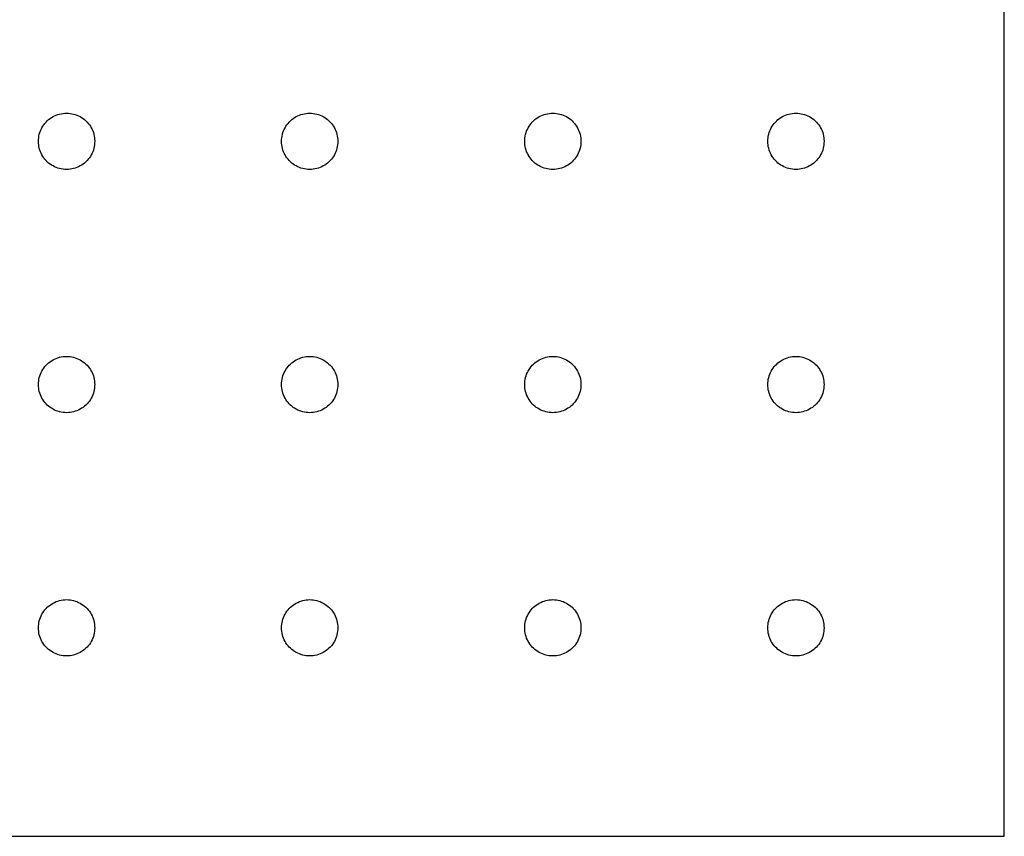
# Model space of a CAD drawing. Header units: metres. Extents: x 0 to 270, y 0 to 235.
# Tile 3 of 4: x 128 to 270, y 0 to 118. Entities that reach past the tile are written whole.
import ezdxf

# ---------------------------------------------------------------- set-up
doc = ezdxf.new("R2010")
doc.units = ezdxf.units.M

msp = doc.modelspace()

# ---------------------------------------------------------------- linework, layer by layer
for p, q in [((270, 0), (270, 235)), ((132.83, 103.42), (133.049, 103.549)), ((133.049, 103.549), (133.276, 103.665)), ((133.276, 103.665), (133.509, 103.766)), ((133.509, 103.766), (133.748, 103.852)), ((133.748, 103.852), (133.993, 103.923)), ((133.993, 103.923), (134.241, 103.978)), ((134.241, 103.978), (134.492, 104.018)), ((134.492, 104.018), (134.746, 104.042)), ((134.746, 104.042), (135, 104.05)), ((135, 104.05), (135.254, 104.042)), ((135.254, 104.042), (135.508, 104.018)), ((135.508, 104.018), (135.759, 103.978)), ((135.759, 103.978), (136.007, 103.923)), ((136.007, 103.923), (136.252, 103.852)), ((136.252, 103.852), (136.491, 103.766)), ((136.491, 103.766), (136.724, 103.665)), ((136.724, 103.665), (136.951, 103.549)), ((136.951, 103.549), (137.17, 103.42)), ((167.83, 103.42), (168.049, 103.549)), ((168.049, 103.549), (168.276, 103.665)), ((168.276, 103.665), (168.509, 103.766)), ((168.509, 103.766), (168.748, 103.852)), ((168.748, 103.852), (168.993, 103.923)), ((168.993, 103.923), (169.241, 103.978)), ((169.241, 103.978), (169.492, 104.018)), ((169.492, 104.018), (169.746, 104.042)), ((169.746, 104.042), (170, 104.05)), ((170, 104.05), (170.254, 104.042)), ((170.254, 104.042), (170.508, 104.018)), ((170.508, 104.018), (170.759, 103.978)), ((170.759, 103.978), (171.007, 103.923)), ((171.007, 103.923), (171.252, 103.852)), ((171.252, 103.852), (171.491, 103.766)), ((171.491, 103.766), (171.724, 103.665)), ((171.724, 103.665), (171.951, 103.549)), ((171.951, 103.549), (172.17, 103.42)), ((202.83, 103.42), (203.049, 103.549)), ((203.049, 103.549), (203.276, 103.665)), ((203.276, 103.665), (203.509, 103.766)), ((203.509, 103.766), (203.748, 103.852)), ((203.748, 103.852), (203.993, 103.923)), ((203.993, 103.923), (204.241, 103.978)), ((204.241, 103.978), (204.492, 104.018)), ((204.492, 104.018), (204.746, 104.042)), ((204.746, 104.042), (205, 104.05)), ((205, 104.05), (205.254, 104.042)), ((205.254, 104.042), (205.508, 104.018)), ((205.508, 104.018), (205.759, 103.978)), ((205.759, 103.978), (206.007, 103.923)), ((206.007, 103.923), (206.252, 103.852)), ((206.252, 103.852), (206.491, 103.766)), ((206.491, 103.766), (206.724, 103.665)), ((206.724, 103.665), (206.951, 103.549)), ((206.951, 103.549), (207.17, 103.42)), ((237.83, 103.42), (238.049, 103.549)), ((238.049, 103.549), (238.276, 103.665)), ((238.276, 103.665), (238.509, 103.766)), ((238.509, 103.766), (238.748, 103.852)), ((238.748, 103.852), (238.993, 103.923)), ((238.993, 103.923), (239.241, 103.978)), ((239.241, 103.978), (239.492, 104.018)), ((239.492, 104.018), (239.746, 104.042)), ((239.746, 104.042), (240, 104.05)), ((240, 104.05), (240.254, 104.042)), ((240.254, 104.042), (240.508, 104.018)), ((240.508, 104.018), (240.759, 103.978)), ((240.759, 103.978), (241.007, 103.923)), ((241.007, 103.923), (241.252, 103.852)), ((241.252, 103.852), (241.491, 103.766)), ((241.491, 103.766), (241.724, 103.665)), ((241.724, 103.665), (241.951, 103.549)), ((241.951, 103.549), (242.17, 103.42)), ((131.451, 101.951), (131.58, 102.17)), ((131.58, 102.17), (131.723, 102.381)), ((131.723, 102.381), (131.879, 102.582)), ((131.879, 102.582), (132.048, 102.772)), ((132.048, 102.772), (132.228, 102.952)), ((132.228, 102.952), (132.418, 103.121)), ((132.418, 103.121), (132.619, 103.277)), ((132.619, 103.277), (132.83, 103.42)), ((137.17, 103.42), (137.381, 103.277)), ((137.381, 103.277), (137.582, 103.121)), ((137.582, 103.121), (137.772, 102.952)), ((137.772, 102.952), (137.952, 102.772)), ((137.952, 102.772), (138.121, 102.582)), ((138.121, 102.582), (138.277, 102.381)), ((138.277, 102.381), (138.42, 102.17)), ((138.42, 102.17), (138.549, 101.951)), ((166.451, 101.951), (166.58, 102.17)), ((166.58, 102.17), (166.723, 102.381)), ((166.723, 102.381), (166.879, 102.582)), ((166.879, 102.582), (167.048, 102.772)), ((167.048, 102.772), (167.228, 102.952)), ((167.228, 102.952), (167.418, 103.121)), ((167.418, 103.121), (167.619, 103.277)), ((167.619, 103.277), (167.83, 103.42)), ((172.17, 103.42), (172.381, 103.277)), ((172.381, 103.277), (172.582, 103.121)), ((172.582, 103.121), (172.772, 102.952)), ((172.772, 102.952), (172.952, 102.772)), ((172.952, 102.772), (173.121, 102.582)), ((173.121, 102.582), (173.277, 102.381)), ((173.277, 102.381), (173.42, 102.17)), ((173.42, 102.17), (173.549, 101.951)), ((201.451, 101.951), (201.58, 102.17)), ((201.58, 102.17), (201.723, 102.381)), ((201.723, 102.381), (201.879, 102.582)), ((201.879, 102.582), (202.048, 102.772)), ((202.048, 102.772), (202.228, 102.952)), ((202.228, 102.952), (202.418, 103.121)), ((202.418, 103.121), (202.619, 103.277)), ((202.619, 103.277), (202.83, 103.42)), ((207.17, 103.42), (207.381, 103.277)), ((207.381, 103.277), (207.582, 103.121)), ((207.582, 103.121), (207.772, 102.952)), ((207.772, 102.952), (207.952, 102.772)), ((207.952, 102.772), (208.121, 102.582)), ((208.121, 102.582), (208.277, 102.381)), ((208.277, 102.381), (208.42, 102.17)), ((208.42, 102.17), (208.549, 101.951)), ((236.451, 101.951), (236.58, 102.17)), ((236.58, 102.17), (236.723, 102.381)), ((236.723, 102.381), (236.879, 102.582)), ((236.879, 102.582), (237.048, 102.772)), ((237.048, 102.772), (237.228, 102.952)), ((237.228, 102.952), (237.418, 103.121)), ((237.418, 103.121), (237.619, 103.277)), ((237.619, 103.277), (237.83, 103.42)), ((242.17, 103.42), (242.381, 103.277)), ((242.381, 103.277), (242.582, 103.121)), ((242.582, 103.121), (242.772, 102.952)), ((242.772, 102.952), (242.952, 102.772)), ((242.952, 102.772), (243.121, 102.582)), ((243.121, 102.582), (243.277, 102.381)), ((243.277, 102.381), (243.42, 102.17)), ((243.42, 102.17), (243.549, 101.951)), ((130.982, 100.508), (131.022, 100.759)), ((131.022, 100.759), (131.077, 101.007)), ((131.077, 101.007), (131.148, 101.252)), ((131.148, 101.252), (131.234, 101.491)), ((131.234, 101.491), (131.335, 101.724)), ((131.335, 101.724), (131.451, 101.951)), ((138.549, 101.951), (138.665, 101.724)), ((138.665, 101.724), (138.766, 101.491)), ((138.766, 101.491), (138.852, 101.252)), ((138.852, 101.252), (138.923, 101.007)), ((138.923, 101.007), (138.978, 100.759)), ((138.978, 100.759), (139.018, 100.508)), ((165.982, 100.508), (166.022, 100.759)), ((166.022, 100.759), (166.077, 101.007)), ((166.077, 101.007), (166.148, 101.252)), ((166.148, 101.252), (166.234, 101.491)), ((166.234, 101.491), (166.335, 101.724)), ((166.335, 101.724), (166.451, 101.951)), ((173.549, 101.951), (173.665, 101.724)), ((173.665, 101.724), (173.766, 101.491)), ((173.766, 101.491), (173.852, 101.252)), ((173.852, 101.252), (173.923, 101.007)), ((173.923, 101.007), (173.978, 100.759)), ((173.978, 100.759), (174.018, 100.508)), ((200.982, 100.508), (201.022, 100.759)), ((201.022, 100.759), (201.077, 101.007)), ((201.077, 101.007), (201.148, 101.252)), ((201.148, 101.252), (201.234, 101.491)), ((201.234, 101.491), (201.335, 101.724)), ((201.335, 101.724), (201.451, 101.951)), ((208.549, 101.951), (208.665, 101.724)), ((208.665, 101.724), (208.766, 101.491)), ((208.766, 101.491), (208.852, 101.252)), ((208.852, 101.252), (208.923, 101.007)), ((208.923, 101.007), (208.978, 100.759)), ((208.978, 100.759), (209.018, 100.508)), ((235.982, 100.508), (236.022, 100.759)), ((236.022, 100.759), (236.077, 101.007)), ((236.077, 101.007), (236.148, 101.252)), ((236.148, 101.252), (236.234, 101.491)), ((236.234, 101.491), (236.335, 101.724)), ((236.335, 101.724), (236.451, 101.951)), ((243.549, 101.951), (243.665, 101.724)), ((243.665, 101.724), (243.766, 101.491)), ((243.766, 101.491), (243.852, 101.252)), ((243.852, 101.252), (243.923, 101.007)), ((243.923, 101.007), (243.978, 100.759)), ((243.978, 100.759), (244.018, 100.508)), ((130.95, 100), (130.958, 100.254)), ((130.958, 99.7457), (130.95, 100)), ((130.958, 100.254), (130.982, 100.508)), ((130.982, 99.4924), (130.958, 99.7457)), ((131.022, 99.2411), (130.982, 99.4924)), ((131.077, 98.9928), (131.022, 99.2411)), ((138.978, 99.2411), (138.923, 98.9928)), ((139.018, 99.4924), (138.978, 99.2411)), ((139.018, 100.508), (139.042, 100.254)), ((139.042, 99.7457), (139.018, 99.4924)), ((139.042, 100.254), (139.05, 100)), ((139.05, 100), (139.042, 99.7457)), ((165.95, 100), (165.958, 100.254)), ((165.958, 99.7457), (165.95, 100)), ((165.958, 100.254), (165.982, 100.508)), ((165.982, 99.4924), (165.958, 99.7457)), ((166.022, 99.2411), (165.982, 99.4924)), ((166.077, 98.9928), (166.022, 99.2411)), ((173.978, 99.2411), (173.923, 98.9928)), ((174.018, 99.4924), (173.978, 99.2411)), ((174.018, 100.508), (174.042, 100.254)), ((174.042, 99.7457), (174.018, 99.4924)), ((174.042, 100.254), (174.05, 100)), ((174.05, 100), (174.042, 99.7457)), ((200.95, 100), (200.958, 100.254)), ((200.958, 99.7457), (200.95, 100)), ((200.958, 100.254), (200.982, 100.508)), ((200.982, 99.4924), (200.958, 99.7457)), ((201.022, 99.2411), (200.982, 99.4924)), ((201.077, 98.9928), (201.022, 99.2411)), ((208.978, 99.2411), (208.923, 98.9928)), ((209.018, 99.4924), (208.978, 99.2411)), ((209.018, 100.508), (209.042, 100.254)), ((209.042, 99.7457), (209.018, 99.4924)), ((209.042, 100.254), (209.05, 100)), ((209.05, 100), (209.042, 99.7457)), ((235.95, 100), (235.958, 100.254)), ((235.958, 99.7457), (235.95, 100)), ((235.958, 100.254), (235.982, 100.508)), ((235.982, 99.4924), (235.958, 99.7457)), ((236.022, 99.2411), (235.982, 99.4924)), ((236.077, 98.9928), (236.022, 99.2411)), ((243.978, 99.2411), (243.923, 98.9928)), ((244.018, 99.4924), (243.978, 99.2411)), ((244.018, 100.508), (244.042, 100.254)), ((244.042, 99.7457), (244.018, 99.4924)), ((244.042, 100.254), (244.05, 100)), ((244.05, 100), (244.042, 99.7457)), ((131.148, 98.7485), (131.077, 98.9928)), ((131.234, 98.5091), (131.148, 98.7485)), ((131.335, 98.2756), (131.234, 98.5091)), ((131.451, 98.0489), (131.335, 98.2756)), ((131.58, 97.8299), (131.451, 98.0489)), ((131.723, 97.6195), (131.58, 97.8299)), ((138.42, 97.8299), (138.277, 97.6195)), ((138.549, 98.0489), (138.42, 97.8299)), ((138.665, 98.2756), (138.549, 98.0489)), ((138.766, 98.5091), (138.665, 98.2756)), ((138.852, 98.7485), (138.766, 98.5091)), ((138.923, 98.9928), (138.852, 98.7485)), ((166.148, 98.7485), (166.077, 98.9928)), ((166.234, 98.5091), (166.148, 98.7485)), ((166.335, 98.2756), (166.234, 98.5091)), ((166.451, 98.0489), (166.335, 98.2756)), ((166.58, 97.8299), (166.451, 98.0489)), ((166.723, 97.6195), (166.58, 97.8299)), ((173.42, 97.8299), (173.277, 97.6195)), ((173.549, 98.0489), (173.42, 97.8299)), ((173.665, 98.2756), (173.549, 98.0489)), ((173.766, 98.5091), (173.665, 98.2756)), ((173.852, 98.7485), (173.766, 98.5091)), ((173.923, 98.9928), (173.852, 98.7485)), ((201.148, 98.7485), (201.077, 98.9928)), ((201.234, 98.5091), (201.148, 98.7485)), ((201.335, 98.2756), (201.234, 98.5091)), ((201.451, 98.0489), (201.335, 98.2756)), ((201.58, 97.8299), (201.451, 98.0489)), ((201.723, 97.6195), (201.58, 97.8299)), ((208.42, 97.8299), (208.277, 97.6195)), ((208.549, 98.0489), (208.42, 97.8299)), ((208.665, 98.2756), (208.549, 98.0489)), ((208.766, 98.5091), (208.665, 98.2756)), ((208.852, 98.7485), (208.766, 98.5091)), ((208.923, 98.9928), (208.852, 98.7485)), ((236.148, 98.7485), (236.077, 98.9928)), ((236.234, 98.5091), (236.148, 98.7485)), ((236.335, 98.2756), (236.234, 98.5091)), ((236.451, 98.0489), (236.335, 98.2756)), ((236.58, 97.8299), (236.451, 98.0489)), ((236.723, 97.6195), (236.58, 97.8299)), ((243.42, 97.8299), (243.277, 97.6195)), ((243.549, 98.0489), (243.42, 97.8299)), ((243.665, 98.2756), (243.549, 98.0489)), ((243.766, 98.5091), (243.665, 98.2756)), ((243.852, 98.7485), (243.766, 98.5091)), ((243.923, 98.9928), (243.852, 98.7485)), ((131.879, 97.4184), (131.723, 97.6195)), ((132.048, 97.2276), (131.879, 97.4184)), ((132.228, 97.0477), (132.048, 97.2276)), ((132.418, 96.8794), (132.228, 97.0477)), ((132.619, 96.7235), (132.418, 96.8794)), ((132.83, 96.5805), (132.619, 96.7235)), ((133.049, 96.451), (132.83, 96.5805)), ((133.276, 96.3354), (133.049, 96.451)), ((136.951, 96.451), (136.724, 96.3354)), ((137.17, 96.5805), (136.951, 96.451)), ((137.381, 96.7235), (137.17, 96.5805)), ((137.582, 96.8794), (137.381, 96.7235)), ((137.772, 97.0477), (137.582, 96.8794)), ((137.952, 97.2276), (137.772, 97.0477)), ((138.121, 97.4184), (137.952, 97.2276)), ((138.277, 97.6195), (138.121, 97.4184)), ((166.879, 97.4184), (166.723, 97.6195)), ((167.048, 97.2276), (166.879, 97.4184)), ((167.228, 97.0477), (167.048, 97.2276)), ((167.418, 96.8794), (167.228, 97.0477)), ((167.619, 96.7235), (167.418, 96.8794)), ((167.83, 96.5805), (167.619, 96.7235)), ((168.049, 96.451), (167.83, 96.5805)), ((168.276, 96.3354), (168.049, 96.451)), ((171.951, 96.451), (171.724, 96.3354)), ((172.17, 96.5805), (171.951, 96.451)), ((172.381, 96.7235), (172.17, 96.5805)), ((172.582, 96.8794), (172.381, 96.7235)), ((172.772, 97.0477), (172.582, 96.8794)), ((172.952, 97.2276), (172.772, 97.0477)), ((173.121, 97.4184), (172.952, 97.2276)), ((173.277, 97.6195), (173.121, 97.4184)), ((201.879, 97.4184), (201.723, 97.6195)), ((202.048, 97.2276), (201.879, 97.4184)), ((202.228, 97.0477), (202.048, 97.2276)), ((202.418, 96.8794), (202.228, 97.0477)), ((202.619, 96.7235), (202.418, 96.8794)), ((202.83, 96.5805), (202.619, 96.7235)), ((203.049, 96.451), (202.83, 96.5805)), ((203.276, 96.3354), (203.049, 96.451)), ((206.951, 96.451), (206.724, 96.3354)), ((207.17, 96.5805), (206.951, 96.451)), ((207.381, 96.7235), (207.17, 96.5805)), ((207.582, 96.8794), (207.381, 96.7235)), ((207.772, 97.0477), (207.582, 96.8794)), ((207.952, 97.2276), (207.772, 97.0477)), ((208.121, 97.4184), (207.952, 97.2276)), ((208.277, 97.6195), (208.121, 97.4184)), ((236.879, 97.4184), (236.723, 97.6195)), ((237.048, 97.2276), (236.879, 97.4184)), ((237.228, 97.0477), (237.048, 97.2276)), ((237.418, 96.8794), (237.228, 97.0477)), ((237.619, 96.7235), (237.418, 96.8794)), ((237.83, 96.5805), (237.619, 96.7235)), ((238.049, 96.451), (237.83, 96.5805)), ((238.276, 96.3354), (238.049, 96.451)), ((241.951, 96.451), (241.724, 96.3354)), ((242.17, 96.5805), (241.951, 96.451)), ((242.381, 96.7235), (242.17, 96.5805)), ((242.582, 96.8794), (242.381, 96.7235)), ((242.772, 97.0477), (242.582, 96.8794)), ((242.952, 97.2276), (242.772, 97.0477)), ((243.121, 97.4184), (242.952, 97.2276)), ((243.277, 97.6195), (243.121, 97.4184)), ((133.509, 96.2344), (133.276, 96.3354)), ((133.748, 96.1482), (133.509, 96.2344)), ((133.993, 96.0772), (133.748, 96.1482)), ((134.241, 96.0217), (133.993, 96.0772)), ((134.492, 95.9819), (134.241, 96.0217)), ((134.746, 95.958), (134.492, 95.9819)), ((135, 95.95), (134.746, 95.958)), ((135.254, 95.958), (135, 95.95)), ((135.508, 95.9819), (135.254, 95.958)), ((135.759, 96.0217), (135.508, 95.9819)), ((136.007, 96.0772), (135.759, 96.0217)), ((136.252, 96.1482), (136.007, 96.0772)), ((136.491, 96.2344), (136.252, 96.1482)), ((136.724, 96.3354), (136.491, 96.2344)), ((168.509, 96.2344), (168.276, 96.3354)), ((168.748, 96.1482), (168.509, 96.2344)), ((168.993, 96.0772), (168.748, 96.1482)), ((169.241, 96.0217), (168.993, 96.0772)), ((169.492, 95.9819), (169.241, 96.0217)), ((169.746, 95.958), (169.492, 95.9819)), ((170, 95.95), (169.746, 95.958)), ((170.254, 95.958), (170, 95.95)), ((170.508, 95.9819), (170.254, 95.958)), ((170.759, 96.0217), (170.508, 95.9819)), ((171.007, 96.0772), (170.759, 96.0217)), ((171.252, 96.1482), (171.007, 96.0772)), ((171.491, 96.2344), (171.252, 96.1482)), ((171.724, 96.3354), (171.491, 96.2344)), ((203.509, 96.2344), (203.276, 96.3354)), ((203.748, 96.1482), (203.509, 96.2344)), ((203.993, 96.0772), (203.748, 96.1482)), ((204.241, 96.0217), (203.993, 96.0772)), ((204.492, 95.9819), (204.241, 96.0217)), ((204.746, 95.958), (204.492, 95.9819)), ((205, 95.95), (204.746, 95.958)), ((205.254, 95.958), (205, 95.95)), ((205.508, 95.9819), (205.254, 95.958)), ((205.759, 96.0217), (205.508, 95.9819)), ((206.007, 96.0772), (205.759, 96.0217)), ((206.252, 96.1482), (206.007, 96.0772)), ((206.491, 96.2344), (206.252, 96.1482)), ((206.724, 96.3354), (206.491, 96.2344)), ((238.509, 96.2344), (238.276, 96.3354)), ((238.748, 96.1482), (238.509, 96.2344)), ((238.993, 96.0772), (238.748, 96.1482)), ((239.241, 96.0217), (238.993, 96.0772)), ((239.492, 95.9819), (239.241, 96.0217)), ((239.746, 95.958), (239.492, 95.9819)), ((240, 95.95), (239.746, 95.958)), ((240.254, 95.958), (240, 95.95)), ((240.508, 95.9819), (240.254, 95.958)), ((240.759, 96.0217), (240.508, 95.9819)), ((241.007, 96.0772), (240.759, 96.0217)), ((241.252, 96.1482), (241.007, 96.0772)), ((241.491, 96.2344), (241.252, 96.1482)), ((241.724, 96.3354), (241.491, 96.2344)), ((132.228, 67.9523), (132.418, 68.1206)), ((132.418, 68.1206), (132.619, 68.2765)), ((132.619, 68.2765), (132.83, 68.4195)), ((132.83, 68.4195), (133.049, 68.549)), ((133.049, 68.549), (133.276, 68.6646)), ((133.276, 68.6646), (133.509, 68.7656)), ((133.509, 68.7656), (133.748, 68.8518)), ((133.748, 68.8518), (133.993, 68.9228)), ((133.993, 68.9228), (134.241, 68.9783)), ((134.241, 68.9783), (134.492, 69.0181)), ((134.492, 69.0181), (134.746, 69.042)), ((134.746, 69.042), (135, 69.05)), ((135, 69.05), (135.254, 69.042)), ((135.254, 69.042), (135.508, 69.0181)), ((135.508, 69.0181), (135.759, 68.9783)), ((135.759, 68.9783), (136.007, 68.9228)), ((136.007, 68.9228), (136.252, 68.8518)), ((136.252, 68.8518), (136.491, 68.7656)), ((136.491, 68.7656), (136.724, 68.6646)), ((136.724, 68.6646), (136.951, 68.549)), ((136.951, 68.549), (137.17, 68.4195)), ((137.17, 68.4195), (137.381, 68.2765)), ((137.381, 68.2765), (137.582, 68.1206)), ((137.582, 68.1206), (137.772, 67.9523)), ((167.228, 67.9523), (167.418, 68.1206)), ((167.418, 68.1206), (167.619, 68.2765)), ((167.619, 68.2765), (167.83, 68.4195)), ((167.83, 68.4195), (168.049, 68.549)), ((168.049, 68.549), (168.276, 68.6646)), ((168.276, 68.6646), (168.509, 68.7656)), ((168.509, 68.7656), (168.748, 68.8518)), ((168.748, 68.8518), (168.993, 68.9228)), ((168.993, 68.9228), (169.241, 68.9783)), ((169.241, 68.9783), (169.492, 69.0181)), ((169.492, 69.0181), (169.746, 69.042)), ((169.746, 69.042), (170, 69.05)), ((170, 69.05), (170.254, 69.042)), ((170.254, 69.042), (170.508, 69.0181)), ((170.508, 69.0181), (170.759, 68.9783)), ((170.759, 68.9783), (171.007, 68.9228)), ((171.007, 68.9228), (171.252, 68.8518)), ((171.252, 68.8518), (171.491, 68.7656)), ((171.491, 68.7656), (171.724, 68.6646)), ((171.724, 68.6646), (171.951, 68.549)), ((171.951, 68.549), (172.17, 68.4195)), ((172.17, 68.4195), (172.381, 68.2765)), ((172.381, 68.2765), (172.582, 68.1206)), ((172.582, 68.1206), (172.772, 67.9523)), ((202.228, 67.9523), (202.418, 68.1206)), ((202.418, 68.1206), (202.619, 68.2765)), ((202.619, 68.2765), (202.83, 68.4195)), ((202.83, 68.4195), (203.049, 68.549)), ((203.049, 68.549), (203.276, 68.6646)), ((203.276, 68.6646), (203.509, 68.7656)), ((203.509, 68.7656), (203.748, 68.8518)), ((203.748, 68.8518), (203.993, 68.9228)), ((203.993, 68.9228), (204.241, 68.9783)), ((204.241, 68.9783), (204.492, 69.0181)), ((204.492, 69.0181), (204.746, 69.042)), ((204.746, 69.042), (205, 69.05)), ((205, 69.05), (205.254, 69.042)), ((205.254, 69.042), (205.508, 69.0181)), ((205.508, 69.0181), (205.759, 68.9783)), ((205.759, 68.9783), (206.007, 68.9228)), ((206.007, 68.9228), (206.252, 68.8518)), ((206.252, 68.8518), (206.491, 68.7656)), ((206.491, 68.7656), (206.724, 68.6646)), ((206.724, 68.6646), (206.951, 68.549)), ((206.951, 68.549), (207.17, 68.4195)), ((207.17, 68.4195), (207.381, 68.2765)), ((207.381, 68.2765), (207.582, 68.1206)), ((207.582, 68.1206), (207.772, 67.9523)), ((237.228, 67.9523), (237.418, 68.1206)), ((237.418, 68.1206), (237.619, 68.2765)), ((237.619, 68.2765), (237.83, 68.4195)), ((237.83, 68.4195), (238.049, 68.549)), ((238.049, 68.549), (238.276, 68.6646)), ((238.276, 68.6646), (238.509, 68.7656)), ((238.509, 68.7656), (238.748, 68.8518)), ((238.748, 68.8518), (238.993, 68.9228)), ((238.993, 68.9228), (239.241, 68.9783)), ((239.241, 68.9783), (239.492, 69.0181)), ((239.492, 69.0181), (239.746, 69.042)), ((239.746, 69.042), (240, 69.05)), ((240, 69.05), (240.254, 69.042)), ((240.254, 69.042), (240.508, 69.0181)), ((240.508, 69.0181), (240.759, 68.9783)), ((240.759, 68.9783), (241.007, 68.9228)), ((241.007, 68.9228), (241.252, 68.8518)), ((241.252, 68.8518), (241.491, 68.7656)), ((241.491, 68.7656), (241.724, 68.6646)), ((241.724, 68.6646), (241.951, 68.549)), ((241.951, 68.549), (242.17, 68.4195)), ((242.17, 68.4195), (242.381, 68.2765)), ((242.381, 68.2765), (242.582, 68.1206)), ((242.582, 68.1206), (242.772, 67.9523)), ((131.234, 66.4909), (131.335, 66.7244)), ((131.335, 66.7244), (131.451, 66.9511)), ((131.451, 66.9511), (131.58, 67.1701)), ((131.58, 67.1701), (131.723, 67.3805)), ((131.723, 67.3805), (131.879, 67.5816)), ((131.879, 67.5816), (132.048, 67.7724)), ((132.048, 67.7724), (132.228, 67.9523)), ((137.772, 67.9523), (137.952, 67.7724)), ((137.952, 67.7724), (138.121, 67.5816)), ((138.121, 67.5816), (138.277, 67.3805)), ((138.277, 67.3805), (138.42, 67.1701)), ((138.42, 67.1701), (138.549, 66.9511)), ((138.549, 66.9511), (138.665, 66.7244)), ((138.665, 66.7244), (138.766, 66.4909)), ((166.234, 66.4909), (166.335, 66.7244)), ((166.335, 66.7244), (166.451, 66.9511)), ((166.451, 66.9511), (166.58, 67.1701)), ((166.58, 67.1701), (166.723, 67.3805)), ((166.723, 67.3805), (166.879, 67.5816)), ((166.879, 67.5816), (167.048, 67.7724)), ((167.048, 67.7724), (167.228, 67.9523)), ((172.772, 67.9523), (172.952, 67.7724)), ((172.952, 67.7724), (173.121, 67.5816)), ((173.121, 67.5816), (173.277, 67.3805)), ((173.277, 67.3805), (173.42, 67.1701)), ((173.42, 67.1701), (173.549, 66.9511)), ((173.549, 66.9511), (173.665, 66.7244)), ((173.665, 66.7244), (173.766, 66.4909)), ((201.234, 66.4909), (201.335, 66.7244)), ((201.335, 66.7244), (201.451, 66.9511)), ((201.451, 66.9511), (201.58, 67.1701)), ((201.58, 67.1701), (201.723, 67.3805)), ((201.723, 67.3805), (201.879, 67.5816)), ((201.879, 67.5816), (202.048, 67.7724)), ((202.048, 67.7724), (202.228, 67.9523)), ((207.772, 67.9523), (207.952, 67.7724)), ((207.952, 67.7724), (208.121, 67.5816)), ((208.121, 67.5816), (208.277, 67.3805)), ((208.277, 67.3805), (208.42, 67.1701)), ((208.42, 67.1701), (208.549, 66.9511)), ((208.549, 66.9511), (208.665, 66.7244)), ((208.665, 66.7244), (208.766, 66.4909)), ((236.234, 66.4909), (236.335, 66.7244)), ((236.335, 66.7244), (236.451, 66.9511)), ((236.451, 66.9511), (236.58, 67.1701)), ((236.58, 67.1701), (236.723, 67.3805)), ((236.723, 67.3805), (236.879, 67.5816)), ((236.879, 67.5816), (237.048, 67.7724)), ((237.048, 67.7724), (237.228, 67.9523)), ((242.772, 67.9523), (242.952, 67.7724)), ((242.952, 67.7724), (243.121, 67.5816)), ((243.121, 67.5816), (243.277, 67.3805)), ((243.277, 67.3805), (243.42, 67.1701)), ((243.42, 67.1701), (243.549, 66.9511)), ((243.549, 66.9511), (243.665, 66.7244)), ((243.665, 66.7244), (243.766, 66.4909)), ((130.95, 65), (130.958, 65.2543)), ((130.958, 65.2543), (130.982, 65.5076)), ((130.982, 65.5076), (131.022, 65.7589)), ((131.022, 65.7589), (131.077, 66.0072)), ((131.077, 66.0072), (131.148, 66.2515)), ((131.148, 66.2515), (131.234, 66.4909)), ((138.766, 66.4909), (138.852, 66.2515)), ((138.852, 66.2515), (138.923, 66.0072)), ((138.923, 66.0072), (138.978, 65.7589)), ((138.978, 65.7589), (139.018, 65.5076)), ((139.018, 65.5076), (139.042, 65.2543)), ((139.042, 65.2543), (139.05, 65)), ((165.95, 65), (165.958, 65.2543)), ((165.958, 65.2543), (165.982, 65.5076)), ((165.982, 65.5076), (166.022, 65.7589)), ((166.022, 65.7589), (166.077, 66.0072)), ((166.077, 66.0072), (166.148, 66.2515)), ((166.148, 66.2515), (166.234, 66.4909)), ((173.766, 66.4909), (173.852, 66.2515)), ((173.852, 66.2515), (173.923, 66.0072)), ((173.923, 66.0072), (173.978, 65.7589)), ((173.978, 65.7589), (174.018, 65.5076)), ((174.018, 65.5076), (174.042, 65.2543)), ((174.042, 65.2543), (174.05, 65)), ((200.95, 65), (200.958, 65.2543)), ((200.958, 65.2543), (200.982, 65.5076)), ((200.982, 65.5076), (201.022, 65.7589)), ((201.022, 65.7589), (201.077, 66.0072)), ((201.077, 66.0072), (201.148, 66.2515)), ((201.148, 66.2515), (201.234, 66.4909)), ((208.766, 66.4909), (208.852, 66.2515)), ((208.852, 66.2515), (208.923, 66.0072)), ((208.923, 66.0072), (208.978, 65.7589)), ((208.978, 65.7589), (209.018, 65.5076)), ((209.018, 65.5076), (209.042, 65.2543)), ((209.042, 65.2543), (209.05, 65)), ((235.95, 65), (235.958, 65.2543)), ((235.958, 65.2543), (235.982, 65.5076)), ((235.982, 65.5076), (236.022, 65.7589)), ((236.022, 65.7589), (236.077, 66.0072)), ((236.077, 66.0072), (236.148, 66.2515)), ((236.148, 66.2515), (236.234, 66.4909)), ((243.766, 66.4909), (243.852, 66.2515)), ((243.852, 66.2515), (243.923, 66.0072)), ((243.923, 66.0072), (243.978, 65.7589)), ((243.978, 65.7589), (244.018, 65.5076)), ((244.018, 65.5076), (244.042, 65.2543)), ((244.042, 65.2543), (244.05, 65)), ((130.958, 64.7457), (130.95, 65)), ((130.982, 64.4924), (130.958, 64.7457)), ((131.022, 64.2411), (130.982, 64.4924)), ((131.077, 63.9928), (131.022, 64.2411)), ((131.148, 63.7485), (131.077, 63.9928)), ((138.923, 63.9928), (138.852, 63.7485)), ((138.978, 64.2411), (138.923, 63.9928)), ((139.018, 64.4924), (138.978, 64.2411)), ((139.042, 64.7457), (139.018, 64.4924)), ((139.05, 65), (139.042, 64.7457)), ((165.958, 64.7457), (165.95, 65)), ((165.982, 64.4924), (165.958, 64.7457)), ((166.022, 64.2411), (165.982, 64.4924)), ((166.077, 63.9928), (166.022, 64.2411)), ((166.148, 63.7485), (166.077, 63.9928)), ((173.923, 63.9928), (173.852, 63.7485)), ((173.978, 64.2411), (173.923, 63.9928)), ((174.018, 64.4924), (173.978, 64.2411)), ((174.042, 64.7457), (174.018, 64.4924)), ((174.05, 65), (174.042, 64.7457)), ((200.958, 64.7457), (200.95, 65)), ((200.982, 64.4924), (200.958, 64.7457)), ((201.022, 64.2411), (200.982, 64.4924)), ((201.077, 63.9928), (201.022, 64.2411)), ((201.148, 63.7485), (201.077, 63.9928)), ((208.923, 63.9928), (208.852, 63.7485)), ((208.978, 64.2411), (208.923, 63.9928)), ((209.018, 64.4924), (208.978, 64.2411)), ((209.042, 64.7457), (209.018, 64.4924)), ((209.05, 65), (209.042, 64.7457)), ((235.958, 64.7457), (235.95, 65)), ((235.982, 64.4924), (235.958, 64.7457)), ((236.022, 64.2411), (235.982, 64.4924)), ((236.077, 63.9928), (236.022, 64.2411)), ((236.148, 63.7485), (236.077, 63.9928)), ((243.923, 63.9928), (243.852, 63.7485)), ((243.978, 64.2411), (243.923, 63.9928)), ((244.018, 64.4924), (243.978, 64.2411)), ((244.042, 64.7457), (244.018, 64.4924)), ((244.05, 65), (244.042, 64.7457)), ((131.234, 63.5091), (131.148, 63.7485)), ((131.335, 63.2756), (131.234, 63.5091)), ((131.451, 63.0489), (131.335, 63.2756)), ((131.58, 62.8299), (131.451, 63.0489)), ((131.723, 62.6195), (131.58, 62.8299)), ((131.879, 62.4184), (131.723, 62.6195)), ((132.048, 62.2276), (131.879, 62.4184)), ((138.121, 62.4184), (137.952, 62.2276)), ((138.277, 62.6195), (138.121, 62.4184)), ((138.42, 62.8299), (138.277, 62.6195)), ((138.549, 63.0489), (138.42, 62.8299)), ((138.665, 63.2756), (138.549, 63.0489)), ((138.766, 63.5091), (138.665, 63.2756)), ((138.852, 63.7485), (138.766, 63.5091)), ((166.234, 63.5091), (166.148, 63.7485)), ((166.335, 63.2756), (166.234, 63.5091)), ((166.451, 63.0489), (166.335, 63.2756)), ((166.58, 62.8299), (166.451, 63.0489)), ((166.723, 62.6195), (166.58, 62.8299)), ((166.879, 62.4184), (166.723, 62.6195)), ((167.048, 62.2276), (166.879, 62.4184)), ((173.121, 62.4184), (172.952, 62.2276)), ((173.277, 62.6195), (173.121, 62.4184)), ((173.42, 62.8299), (173.277, 62.6195)), ((173.549, 63.0489), (173.42, 62.8299)), ((173.665, 63.2756), (173.549, 63.0489)), ((173.766, 63.5091), (173.665, 63.2756)), ((173.852, 63.7485), (173.766, 63.5091)), ((201.234, 63.5091), (201.148, 63.7485)), ((201.335, 63.2756), (201.234, 63.5091)), ((201.451, 63.0489), (201.335, 63.2756)), ((201.58, 62.8299), (201.451, 63.0489)), ((201.723, 62.6195), (201.58, 62.8299)), ((201.879, 62.4184), (201.723, 62.6195)), ((202.048, 62.2276), (201.879, 62.4184)), ((208.121, 62.4184), (207.952, 62.2276)), ((208.277, 62.6195), (208.121, 62.4184)), ((208.42, 62.8299), (208.277, 62.6195)), ((208.549, 63.0489), (208.42, 62.8299)), ((208.665, 63.2756), (208.549, 63.0489)), ((208.766, 63.5091), (208.665, 63.2756)), ((208.852, 63.7485), (208.766, 63.5091)), ((236.234, 63.5091), (236.148, 63.7485)), ((236.335, 63.2756), (236.234, 63.5091)), ((236.451, 63.0489), (236.335, 63.2756)), ((236.58, 62.8299), (236.451, 63.0489)), ((236.723, 62.6195), (236.58, 62.8299)), ((236.879, 62.4184), (236.723, 62.6195)), ((237.048, 62.2276), (236.879, 62.4184)), ((243.121, 62.4184), (242.952, 62.2276)), ((243.277, 62.6195), (243.121, 62.4184)), ((243.42, 62.8299), (243.277, 62.6195)), ((243.549, 63.0489), (243.42, 62.8299)), ((243.665, 63.2756), (243.549, 63.0489)), ((243.766, 63.5091), (243.665, 63.2756)), ((243.852, 63.7485), (243.766, 63.5091)), ((132.228, 62.0477), (132.048, 62.2276)), ((132.418, 61.8794), (132.228, 62.0477)), ((132.619, 61.7235), (132.418, 61.8794)), ((132.83, 61.5805), (132.619, 61.7235)), ((133.049, 61.451), (132.83, 61.5805)), ((133.276, 61.3354), (133.049, 61.451)), ((133.509, 61.2344), (133.276, 61.3354)), ((133.748, 61.1482), (133.509, 61.2344)), ((133.993, 61.0772), (133.748, 61.1482)), ((134.241, 61.0217), (133.993, 61.0772)), ((134.492, 60.9819), (134.241, 61.0217)), ((134.746, 60.958), (134.492, 60.9819)), ((135, 60.95), (134.746, 60.958)), ((135.254, 60.958), (135, 60.95)), ((135.508, 60.9819), (135.254, 60.958)), ((135.759, 61.0217), (135.508, 60.9819)), ((136.007, 61.0772), (135.759, 61.0217)), ((136.252, 61.1482), (136.007, 61.0772)), ((136.491, 61.2344), (136.252, 61.1482)), ((136.724, 61.3354), (136.491, 61.2344)), ((136.951, 61.451), (136.724, 61.3354)), ((137.17, 61.5805), (136.951, 61.451)), ((137.381, 61.7235), (137.17, 61.5805)), ((137.582, 61.8794), (137.381, 61.7235)), ((137.772, 62.0477), (137.582, 61.8794)), ((137.952, 62.2276), (137.772, 62.0477)), ((167.228, 62.0477), (167.048, 62.2276)), ((167.418, 61.8794), (167.228, 62.0477)), ((167.619, 61.7235), (167.418, 61.8794)), ((167.83, 61.5805), (167.619, 61.7235)), ((168.049, 61.451), (167.83, 61.5805)), ((168.276, 61.3354), (168.049, 61.451)), ((168.509, 61.2344), (168.276, 61.3354)), ((168.748, 61.1482), (168.509, 61.2344)), ((168.993, 61.0772), (168.748, 61.1482)), ((169.241, 61.0217), (168.993, 61.0772)), ((169.492, 60.9819), (169.241, 61.0217)), ((169.746, 60.958), (169.492, 60.9819)), ((170, 60.95), (169.746, 60.958)), ((170.254, 60.958), (170, 60.95)), ((170.508, 60.9819), (170.254, 60.958)), ((170.759, 61.0217), (170.508, 60.9819)), ((171.007, 61.0772), (170.759, 61.0217)), ((171.252, 61.1482), (171.007, 61.0772)), ((171.491, 61.2344), (171.252, 61.1482)), ((171.724, 61.3354), (171.491, 61.2344)), ((171.951, 61.451), (171.724, 61.3354)), ((172.17, 61.5805), (171.951, 61.451)), ((172.381, 61.7235), (172.17, 61.5805)), ((172.582, 61.8794), (172.381, 61.7235)), ((172.772, 62.0477), (172.582, 61.8794)), ((172.952, 62.2276), (172.772, 62.0477)), ((202.228, 62.0477), (202.048, 62.2276)), ((202.418, 61.8794), (202.228, 62.0477)), ((202.619, 61.7235), (202.418, 61.8794)), ((202.83, 61.5805), (202.619, 61.7235)), ((203.049, 61.451), (202.83, 61.5805)), ((203.276, 61.3354), (203.049, 61.451)), ((203.509, 61.2344), (203.276, 61.3354)), ((203.748, 61.1482), (203.509, 61.2344)), ((203.993, 61.0772), (203.748, 61.1482)), ((204.241, 61.0217), (203.993, 61.0772)), ((204.492, 60.9819), (204.241, 61.0217)), ((204.746, 60.958), (204.492, 60.9819)), ((205, 60.95), (204.746, 60.958)), ((205.254, 60.958), (205, 60.95)), ((205.508, 60.9819), (205.254, 60.958)), ((205.759, 61.0217), (205.508, 60.9819)), ((206.007, 61.0772), (205.759, 61.0217)), ((206.252, 61.1482), (206.007, 61.0772)), ((206.491, 61.2344), (206.252, 61.1482)), ((206.724, 61.3354), (206.491, 61.2344)), ((206.951, 61.451), (206.724, 61.3354)), ((207.17, 61.5805), (206.951, 61.451)), ((207.381, 61.7235), (207.17, 61.5805)), ((207.582, 61.8794), (207.381, 61.7235)), ((207.772, 62.0477), (207.582, 61.8794)), ((207.952, 62.2276), (207.772, 62.0477)), ((237.228, 62.0477), (237.048, 62.2276)), ((237.418, 61.8794), (237.228, 62.0477)), ((237.619, 61.7235), (237.418, 61.8794)), ((237.83, 61.5805), (237.619, 61.7235)), ((238.049, 61.451), (237.83, 61.5805)), ((238.276, 61.3354), (238.049, 61.451)), ((238.509, 61.2344), (238.276, 61.3354)), ((238.748, 61.1482), (238.509, 61.2344)), ((238.993, 61.0772), (238.748, 61.1482)), ((239.241, 61.0217), (238.993, 61.0772)), ((239.492, 60.9819), (239.241, 61.0217)), ((239.746, 60.958), (239.492, 60.9819)), ((240, 60.95), (239.746, 60.958)), ((240.254, 60.958), (240, 60.95)), ((240.508, 60.9819), (240.254, 60.958)), ((240.759, 61.0217), (240.508, 60.9819)), ((241.007, 61.0772), (240.759, 61.0217)), ((241.252, 61.1482), (241.007, 61.0772)), ((241.491, 61.2344), (241.252, 61.1482)), ((241.724, 61.3354), (241.491, 61.2344)), ((241.951, 61.451), (241.724, 61.3354)), ((242.17, 61.5805), (241.951, 61.451)), ((242.381, 61.7235), (242.17, 61.5805)), ((242.582, 61.8794), (242.381, 61.7235)), ((242.772, 62.0477), (242.582, 61.8794)), ((242.952, 62.2276), (242.772, 62.0477)), ((134.492, 34.0181), (134.746, 34.042)), ((134.746, 34.042), (135, 34.05)), ((135, 34.05), (135.254, 34.042)), ((135.254, 34.042), (135.508, 34.0181)), ((169.492, 34.0181), (169.746, 34.042)), ((169.746, 34.042), (170, 34.05)), ((170, 34.05), (170.254, 34.042)), ((170.254, 34.042), (170.508, 34.0181)), ((204.492, 34.0181), (204.746, 34.042)), ((204.746, 34.042), (205, 34.05)), ((205, 34.05), (205.254, 34.042)), ((205.254, 34.042), (205.508, 34.0181)), ((239.492, 34.0181), (239.746, 34.042)), ((239.746, 34.042), (240, 34.05)), ((240, 34.05), (240.254, 34.042)), ((240.254, 34.042), (240.508, 34.0181)), ((131.879, 32.5816), (132.048, 32.7724)), ((132.048, 32.7724), (132.228, 32.9523)), ((132.228, 32.9523), (132.418, 33.1206)), ((132.418, 33.1206), (132.619, 33.2765)), ((132.619, 33.2765), (132.83, 33.4195)), ((132.83, 33.4195), (133.049, 33.549)), ((133.049, 33.549), (133.276, 33.6646)), ((133.276, 33.6646), (133.509, 33.7656)), ((133.509, 33.7656), (133.748, 33.8518)), ((133.748, 33.8518), (133.993, 33.9228)), ((133.993, 33.9228), (134.241, 33.9783)), ((134.241, 33.9783), (134.492, 34.0181)), ((135.508, 34.0181), (135.759, 33.9783)), ((135.759, 33.9783), (136.007, 33.9228)), ((136.007, 33.9228), (136.252, 33.8518)), ((136.252, 33.8518), (136.491, 33.7656)), ((136.491, 33.7656), (136.724, 33.6646)), ((136.724, 33.6646), (136.951, 33.549)), ((136.951, 33.549), (137.17, 33.4195)), ((137.17, 33.4195), (137.381, 33.2765)), ((137.381, 33.2765), (137.582, 33.1206)), ((137.582, 33.1206), (137.772, 32.9523)), ((137.772, 32.9523), (137.952, 32.7724)), ((137.952, 32.7724), (138.121, 32.5816)), ((166.879, 32.5816), (167.048, 32.7724)), ((167.048, 32.7724), (167.228, 32.9523)), ((167.228, 32.9523), (167.418, 33.1206)), ((167.418, 33.1206), (167.619, 33.2765)), ((167.619, 33.2765), (167.83, 33.4195)), ((167.83, 33.4195), (168.049, 33.549)), ((168.049, 33.549), (168.276, 33.6646)), ((168.276, 33.6646), (168.509, 33.7656)), ((168.509, 33.7656), (168.748, 33.8518)), ((168.748, 33.8518), (168.993, 33.9228)), ((168.993, 33.9228), (169.241, 33.9783)), ((169.241, 33.9783), (169.492, 34.0181)), ((170.508, 34.0181), (170.759, 33.9783)), ((170.759, 33.9783), (171.007, 33.9228)), ((171.007, 33.9228), (171.252, 33.8518)), ((171.252, 33.8518), (171.491, 33.7656)), ((171.491, 33.7656), (171.724, 33.6646)), ((171.724, 33.6646), (171.951, 33.549)), ((171.951, 33.549), (172.17, 33.4195)), ((172.17, 33.4195), (172.381, 33.2765)), ((172.381, 33.2765), (172.582, 33.1206)), ((172.582, 33.1206), (172.772, 32.9523)), ((172.772, 32.9523), (172.952, 32.7724)), ((172.952, 32.7724), (173.121, 32.5816)), ((201.879, 32.5816), (202.048, 32.7724)), ((202.048, 32.7724), (202.228, 32.9523)), ((202.228, 32.9523), (202.418, 33.1206)), ((202.418, 33.1206), (202.619, 33.2765)), ((202.619, 33.2765), (202.83, 33.4195)), ((202.83, 33.4195), (203.049, 33.549)), ((203.049, 33.549), (203.276, 33.6646)), ((203.276, 33.6646), (203.509, 33.7656)), ((203.509, 33.7656), (203.748, 33.8518)), ((203.748, 33.8518), (203.993, 33.9228)), ((203.993, 33.9228), (204.241, 33.9783)), ((204.241, 33.9783), (204.492, 34.0181)), ((205.508, 34.0181), (205.759, 33.9783)), ((205.759, 33.9783), (206.007, 33.9228)), ((206.007, 33.9228), (206.252, 33.8518)), ((206.252, 33.8518), (206.491, 33.7656)), ((206.491, 33.7656), (206.724, 33.6646)), ((206.724, 33.6646), (206.951, 33.549)), ((206.951, 33.549), (207.17, 33.4195)), ((207.17, 33.4195), (207.381, 33.2765)), ((207.381, 33.2765), (207.582, 33.1206)), ((207.582, 33.1206), (207.772, 32.9523)), ((207.772, 32.9523), (207.952, 32.7724)), ((207.952, 32.7724), (208.121, 32.5816)), ((236.879, 32.5816), (237.048, 32.7724)), ((237.048, 32.7724), (237.228, 32.9523)), ((237.228, 32.9523), (237.418, 33.1206)), ((237.418, 33.1206), (237.619, 33.2765)), ((237.619, 33.2765), (237.83, 33.4195)), ((237.83, 33.4195), (238.049, 33.549)), ((238.049, 33.549), (238.276, 33.6646)), ((238.276, 33.6646), (238.509, 33.7656)), ((238.509, 33.7656), (238.748, 33.8518)), ((238.748, 33.8518), (238.993, 33.9228)), ((238.993, 33.9228), (239.241, 33.9783)), ((239.241, 33.9783), (239.492, 34.0181)), ((240.508, 34.0181), (240.759, 33.9783)), ((240.759, 33.9783), (241.007, 33.9228)), ((241.007, 33.9228), (241.252, 33.8518)), ((241.252, 33.8518), (241.491, 33.7656)), ((241.491, 33.7656), (241.724, 33.6646)), ((241.724, 33.6646), (241.951, 33.549)), ((241.951, 33.549), (242.17, 33.4195)), ((242.17, 33.4195), (242.381, 33.2765)), ((242.381, 33.2765), (242.582, 33.1206)), ((242.582, 33.1206), (242.772, 32.9523)), ((242.772, 32.9523), (242.952, 32.7724)), ((242.952, 32.7724), (243.121, 32.5816)), ((131.077, 31.0072), (131.148, 31.2515)), ((131.148, 31.2515), (131.234, 31.4909)), ((131.234, 31.4909), (131.335, 31.7244)), ((131.335, 31.7244), (131.451, 31.9511)), ((131.451, 31.9511), (131.58, 32.1701)), ((131.58, 32.1701), (131.723, 32.3805)), ((131.723, 32.3805), (131.879, 32.5816)), ((138.121, 32.5816), (138.277, 32.3805)), ((138.277, 32.3805), (138.42, 32.1701)), ((138.42, 32.1701), (138.549, 31.9511)), ((138.549, 31.9511), (138.665, 31.7244)), ((138.665, 31.7244), (138.766, 31.4909)), ((138.766, 31.4909), (138.852, 31.2515)), ((138.852, 31.2515), (138.923, 31.0072)), ((166.077, 31.0072), (166.148, 31.2515)), ((166.148, 31.2515), (166.234, 31.4909)), ((166.234, 31.4909), (166.335, 31.7244)), ((166.335, 31.7244), (166.451, 31.9511)), ((166.451, 31.9511), (166.58, 32.1701)), ((166.58, 32.1701), (166.723, 32.3805)), ((166.723, 32.3805), (166.879, 32.5816)), ((173.121, 32.5816), (173.277, 32.3805)), ((173.277, 32.3805), (173.42, 32.1701)), ((173.42, 32.1701), (173.549, 31.9511)), ((173.549, 31.9511), (173.665, 31.7244)), ((173.665, 31.7244), (173.766, 31.4909)), ((173.766, 31.4909), (173.852, 31.2515)), ((173.852, 31.2515), (173.923, 31.0072)), ((201.077, 31.0072), (201.148, 31.2515)), ((201.148, 31.2515), (201.234, 31.4909)), ((201.234, 31.4909), (201.335, 31.7244)), ((201.335, 31.7244), (201.451, 31.9511)), ((201.451, 31.9511), (201.58, 32.1701)), ((201.58, 32.1701), (201.723, 32.3805)), ((201.723, 32.3805), (201.879, 32.5816)), ((208.121, 32.5816), (208.277, 32.3805)), ((208.277, 32.3805), (208.42, 32.1701)), ((208.42, 32.1701), (208.549, 31.9511)), ((208.549, 31.9511), (208.665, 31.7244)), ((208.665, 31.7244), (208.766, 31.4909)), ((208.766, 31.4909), (208.852, 31.2515)), ((208.852, 31.2515), (208.923, 31.0072)), ((236.077, 31.0072), (236.148, 31.2515)), ((236.148, 31.2515), (236.234, 31.4909)), ((236.234, 31.4909), (236.335, 31.7244)), ((236.335, 31.7244), (236.451, 31.9511)), ((236.451, 31.9511), (236.58, 32.1701)), ((236.58, 32.1701), (236.723, 32.3805)), ((236.723, 32.3805), (236.879, 32.5816)), ((243.121, 32.5816), (243.277, 32.3805)), ((243.277, 32.3805), (243.42, 32.1701)), ((243.42, 32.1701), (243.549, 31.9511)), ((243.549, 31.9511), (243.665, 31.7244)), ((243.665, 31.7244), (243.766, 31.4909)), ((243.766, 31.4909), (243.852, 31.2515)), ((243.852, 31.2515), (243.923, 31.0072)), ((130.95, 30), (130.958, 30.2543)), ((130.958, 29.7457), (130.95, 30)), ((130.958, 30.2543), (130.982, 30.5076)), ((130.982, 30.5076), (131.022, 30.7589)), ((131.022, 30.7589), (131.077, 31.0072)), ((138.923, 31.0072), (138.978, 30.7589)), ((138.978, 30.7589), (139.018, 30.5076)), ((139.018, 30.5076), (139.042, 30.2543)), ((139.042, 30.2543), (139.05, 30)), ((139.05, 30), (139.042, 29.7457)), ((165.95, 30), (165.958, 30.2543)), ((165.958, 29.7457), (165.95, 30)), ((165.958, 30.2543), (165.982, 30.5076)), ((165.982, 30.5076), (166.022, 30.7589)), ((166.022, 30.7589), (166.077, 31.0072)), ((173.923, 31.0072), (173.978, 30.7589)), ((173.978, 30.7589), (174.018, 30.5076)), ((174.018, 30.5076), (174.042, 30.2543)), ((174.042, 30.2543), (174.05, 30)), ((174.05, 30), (174.042, 29.7457)), ((200.95, 30), (200.958, 30.2543)), ((200.958, 29.7457), (200.95, 30)), ((200.958, 30.2543), (200.982, 30.5076)), ((200.982, 30.5076), (201.022, 30.7589)), ((201.022, 30.7589), (201.077, 31.0072)), ((208.923, 31.0072), (208.978, 30.7589)), ((208.978, 30.7589), (209.018, 30.5076)), ((209.018, 30.5076), (209.042, 30.2543)), ((209.042, 30.2543), (209.05, 30)), ((209.05, 30), (209.042, 29.7457)), ((235.95, 30), (235.958, 30.2543)), ((235.958, 29.7457), (235.95, 30)), ((235.958, 30.2543), (235.982, 30.5076)), ((235.982, 30.5076), (236.022, 30.7589)), ((236.022, 30.7589), (236.077, 31.0072)), ((243.923, 31.0072), (243.978, 30.7589)), ((243.978, 30.7589), (244.018, 30.5076)), ((244.018, 30.5076), (244.042, 30.2543)), ((244.042, 30.2543), (244.05, 30)), ((244.05, 30), (244.042, 29.7457)), ((130.982, 29.4924), (130.958, 29.7457)), ((131.022, 29.2411), (130.982, 29.4924)), ((131.077, 28.9928), (131.022, 29.2411)), ((131.148, 28.7485), (131.077, 28.9928)), ((131.234, 28.5091), (131.148, 28.7485)), ((131.335, 28.2756), (131.234, 28.5091)), ((138.766, 28.5091), (138.665, 28.2756)), ((138.852, 28.7485), (138.766, 28.5091)), ((138.923, 28.9928), (138.852, 28.7485)), ((138.978, 29.2411), (138.923, 28.9928)), ((139.018, 29.4924), (138.978, 29.2411)), ((139.042, 29.7457), (139.018, 29.4924)), ((165.982, 29.4924), (165.958, 29.7457)), ((166.022, 29.2411), (165.982, 29.4924)), ((166.077, 28.9928), (166.022, 29.2411)), ((166.148, 28.7485), (166.077, 28.9928)), ((166.234, 28.5091), (166.148, 28.7485)), ((166.335, 28.2756), (166.234, 28.5091)), ((173.766, 28.5091), (173.665, 28.2756)), ((173.852, 28.7485), (173.766, 28.5091)), ((173.923, 28.9928), (173.852, 28.7485)), ((173.978, 29.2411), (173.923, 28.9928)), ((174.018, 29.4924), (173.978, 29.2411)), ((174.042, 29.7457), (174.018, 29.4924)), ((200.982, 29.4924), (200.958, 29.7457)), ((201.022, 29.2411), (200.982, 29.4924)), ((201.077, 28.9928), (201.022, 29.2411)), ((201.148, 28.7485), (201.077, 28.9928)), ((201.234, 28.5091), (201.148, 28.7485)), ((201.335, 28.2756), (201.234, 28.5091)), ((208.766, 28.5091), (208.665, 28.2756)), ((208.852, 28.7485), (208.766, 28.5091)), ((208.923, 28.9928), (208.852, 28.7485)), ((208.978, 29.2411), (208.923, 28.9928)), ((209.018, 29.4924), (208.978, 29.2411)), ((209.042, 29.7457), (209.018, 29.4924)), ((235.982, 29.4924), (235.958, 29.7457)), ((236.022, 29.2411), (235.982, 29.4924)), ((236.077, 28.9928), (236.022, 29.2411)), ((236.148, 28.7485), (236.077, 28.9928)), ((236.234, 28.5091), (236.148, 28.7485)), ((236.335, 28.2756), (236.234, 28.5091)), ((243.766, 28.5091), (243.665, 28.2756)), ((243.852, 28.7485), (243.766, 28.5091)), ((243.923, 28.9928), (243.852, 28.7485)), ((243.978, 29.2411), (243.923, 28.9928)), ((244.018, 29.4924), (243.978, 29.2411)), ((244.042, 29.7457), (244.018, 29.4924)), ((131.451, 28.0489), (131.335, 28.2756)), ((131.58, 27.8299), (131.451, 28.0489)), ((131.723, 27.6195), (131.58, 27.8299)), ((131.879, 27.4184), (131.723, 27.6195)), ((132.048, 27.2276), (131.879, 27.4184)), ((132.228, 27.0477), (132.048, 27.2276)), ((132.418, 26.8794), (132.228, 27.0477)), ((137.772, 27.0477), (137.582, 26.8794)), ((137.952, 27.2276), (137.772, 27.0477)), ((138.121, 27.4184), (137.952, 27.2276)), ((138.277, 27.6195), (138.121, 27.4184)), ((138.42, 27.8299), (138.277, 27.6195)), ((138.549, 28.0489), (138.42, 27.8299)), ((138.665, 28.2756), (138.549, 28.0489)), ((166.451, 28.0489), (166.335, 28.2756)), ((166.58, 27.8299), (166.451, 28.0489)), ((166.723, 27.6195), (166.58, 27.8299)), ((166.879, 27.4184), (166.723, 27.6195)), ((167.048, 27.2276), (166.879, 27.4184)), ((167.228, 27.0477), (167.048, 27.2276)), ((167.418, 26.8794), (167.228, 27.0477)), ((172.772, 27.0477), (172.582, 26.8794)), ((172.952, 27.2276), (172.772, 27.0477)), ((173.121, 27.4184), (172.952, 27.2276)), ((173.277, 27.6195), (173.121, 27.4184)), ((173.42, 27.8299), (173.277, 27.6195)), ((173.549, 28.0489), (173.42, 27.8299)), ((173.665, 28.2756), (173.549, 28.0489)), ((201.451, 28.0489), (201.335, 28.2756)), ((201.58, 27.8299), (201.451, 28.0489)), ((201.723, 27.6195), (201.58, 27.8299)), ((201.879, 27.4184), (201.723, 27.6195)), ((202.048, 27.2276), (201.879, 27.4184)), ((202.228, 27.0477), (202.048, 27.2276)), ((202.418, 26.8794), (202.228, 27.0477)), ((207.772, 27.0477), (207.582, 26.8794)), ((207.952, 27.2276), (207.772, 27.0477)), ((208.121, 27.4184), (207.952, 27.2276)), ((208.277, 27.6195), (208.121, 27.4184)), ((208.42, 27.8299), (208.277, 27.6195)), ((208.549, 28.0489), (208.42, 27.8299)), ((208.665, 28.2756), (208.549, 28.0489)), ((236.451, 28.0489), (236.335, 28.2756)), ((236.58, 27.8299), (236.451, 28.0489)), ((236.723, 27.6195), (236.58, 27.8299)), ((236.879, 27.4184), (236.723, 27.6195)), ((237.048, 27.2276), (236.879, 27.4184)), ((237.228, 27.0477), (237.048, 27.2276)), ((237.418, 26.8794), (237.228, 27.0477)), ((242.772, 27.0477), (242.582, 26.8794)), ((242.952, 27.2276), (242.772, 27.0477)), ((243.121, 27.4184), (242.952, 27.2276)), ((243.277, 27.6195), (243.121, 27.4184)), ((243.42, 27.8299), (243.277, 27.6195)), ((243.549, 28.0489), (243.42, 27.8299)), ((243.665, 28.2756), (243.549, 28.0489)), ((132.619, 26.7235), (132.418, 26.8794)), ((132.83, 26.5805), (132.619, 26.7235)), ((133.049, 26.451), (132.83, 26.5805)), ((133.276, 26.3354), (133.049, 26.451)), ((133.509, 26.2344), (133.276, 26.3354)), ((133.748, 26.1482), (133.509, 26.2344)), ((133.993, 26.0772), (133.748, 26.1482)), ((134.241, 26.0217), (133.993, 26.0772)), ((134.492, 25.9819), (134.241, 26.0217)), ((134.746, 25.958), (134.492, 25.9819)), ((135, 25.95), (134.746, 25.958)), ((135.254, 25.958), (135, 25.95)), ((135.508, 25.9819), (135.254, 25.958)), ((135.759, 26.0217), (135.508, 25.9819)), ((136.007, 26.0772), (135.759, 26.0217)), ((136.252, 26.1482), (136.007, 26.0772)), ((136.491, 26.2344), (136.252, 26.1482)), ((136.724, 26.3354), (136.491, 26.2344)), ((136.951, 26.451), (136.724, 26.3354)), ((137.17, 26.5805), (136.951, 26.451)), ((137.381, 26.7235), (137.17, 26.5805)), ((137.582, 26.8794), (137.381, 26.7235)), ((167.619, 26.7235), (167.418, 26.8794)), ((167.83, 26.5805), (167.619, 26.7235)), ((168.049, 26.451), (167.83, 26.5805)), ((168.276, 26.3354), (168.049, 26.451)), ((168.509, 26.2344), (168.276, 26.3354)), ((168.748, 26.1482), (168.509, 26.2344)), ((168.993, 26.0772), (168.748, 26.1482)), ((169.241, 26.0217), (168.993, 26.0772)), ((169.492, 25.9819), (169.241, 26.0217)), ((169.746, 25.958), (169.492, 25.9819)), ((170, 25.95), (169.746, 25.958)), ((170.254, 25.958), (170, 25.95)), ((170.508, 25.9819), (170.254, 25.958)), ((170.759, 26.0217), (170.508, 25.9819)), ((171.007, 26.0772), (170.759, 26.0217)), ((171.252, 26.1482), (171.007, 26.0772)), ((171.491, 26.2344), (171.252, 26.1482)), ((171.724, 26.3354), (171.491, 26.2344)), ((171.951, 26.451), (171.724, 26.3354)), ((172.17, 26.5805), (171.951, 26.451)), ((172.381, 26.7235), (172.17, 26.5805)), ((172.582, 26.8794), (172.381, 26.7235)), ((202.619, 26.7235), (202.418, 26.8794)), ((202.83, 26.5805), (202.619, 26.7235)), ((203.049, 26.451), (202.83, 26.5805)), ((203.276, 26.3354), (203.049, 26.451)), ((203.509, 26.2344), (203.276, 26.3354)), ((203.748, 26.1482), (203.509, 26.2344)), ((203.993, 26.0772), (203.748, 26.1482)), ((204.241, 26.0217), (203.993, 26.0772)), ((204.492, 25.9819), (204.241, 26.0217)), ((204.746, 25.958), (204.492, 25.9819)), ((205, 25.95), (204.746, 25.958)), ((205.254, 25.958), (205, 25.95)), ((205.508, 25.9819), (205.254, 25.958)), ((205.759, 26.0217), (205.508, 25.9819)), ((206.007, 26.0772), (205.759, 26.0217)), ((206.252, 26.1482), (206.007, 26.0772)), ((206.491, 26.2344), (206.252, 26.1482)), ((206.724, 26.3354), (206.491, 26.2344)), ((206.951, 26.451), (206.724, 26.3354)), ((207.17, 26.5805), (206.951, 26.451)), ((207.381, 26.7235), (207.17, 26.5805)), ((207.582, 26.8794), (207.381, 26.7235)), ((237.619, 26.7235), (237.418, 26.8794)), ((237.83, 26.5805), (237.619, 26.7235)), ((238.049, 26.451), (237.83, 26.5805)), ((238.276, 26.3354), (238.049, 26.451)), ((238.509, 26.2344), (238.276, 26.3354)), ((238.748, 26.1482), (238.509, 26.2344)), ((238.993, 26.0772), (238.748, 26.1482)), ((239.241, 26.0217), (238.993, 26.0772)), ((239.492, 25.9819), (239.241, 26.0217)), ((239.746, 25.958), (239.492, 25.9819)), ((240, 25.95), (239.746, 25.958)), ((240.254, 25.958), (240, 25.95)), ((240.508, 25.9819), (240.254, 25.958)), ((240.759, 26.0217), (240.508, 25.9819)), ((241.007, 26.0772), (240.759, 26.0217)), ((241.252, 26.1482), (241.007, 26.0772)), ((241.491, 26.2344), (241.252, 26.1482)), ((241.724, 26.3354), (241.491, 26.2344)), ((241.951, 26.451), (241.724, 26.3354)), ((242.17, 26.5805), (241.951, 26.451)), ((242.381, 26.7235), (242.17, 26.5805)), ((242.582, 26.8794), (242.381, 26.7235)), ((0, 0), (270, 0))]:
    msp.add_line(p, q)

doc.saveas('drawing.dxf')
